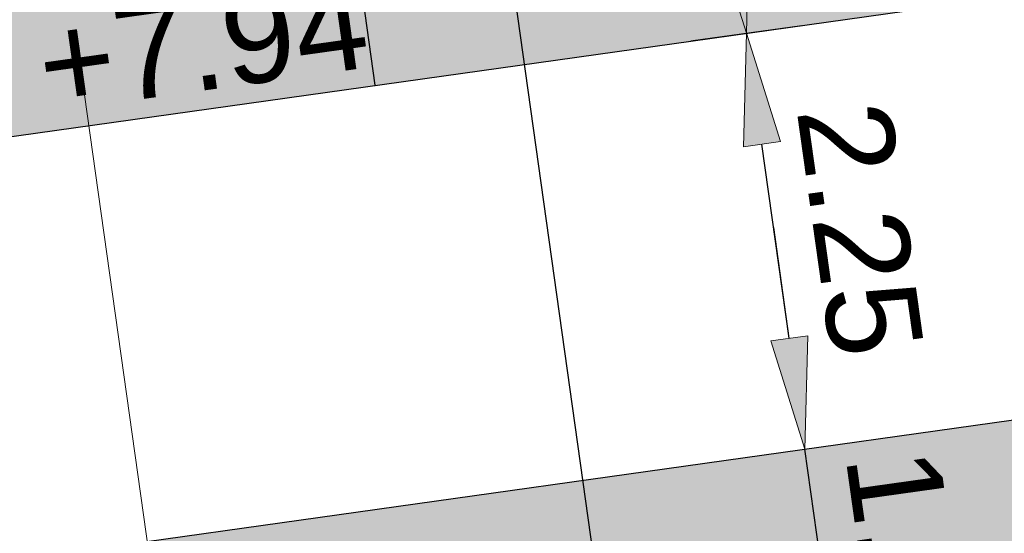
# Model space of a CAD drawing. Extents: x 98477 to 100410, y 398052 to 398969.
# Tile 156 of 256: x 98574.47 to 98579.73, y 398411.39 to 398414.14. Entities that reach past the tile are written whole.
import ezdxf
from ezdxf.enums import TextEntityAlignment as Align

# ---------------------------------------------------------------- set-up
doc = ezdxf.new("R2010")
doc.units = 0
doc.linetypes.add('AL-NUTSTRACE', pattern=[17, 5, -3.5, 0, -3.5, 5])
doc.linetypes.add('RI-DWA', pattern=[9.75, 4.5, -0.75, 0.75, -0.75, 0.75, -0.75, 0.75, -0.75])
for name, color, linetype, lineweight in [('N-KO-kantbegrenzing grondwerk', 70, 'Continuous', 25), ('N-KO-kantverharding', 2, 'Continuous', 25), ('N-RI-DWA huisaansluitleiding', 24, 'RI-DWA', 18), ("N-VH-arcering 'MAT' grijs 251", 251, 'Continuous', 18), ('N-VH-arcering printbeton', 8, 'Continuous', 9), ('X-AL-hoogtelijn - Niv 1', 1, 'AL-HOOGTELIJN', 18), ('X-AL-maatvoering VERWERKT', 180, 'Continuous', 18), ('X-AL-nutstrace VERWERKT', 252, 'AL-NUTSTRACE', 18), ('X-AL-planthoogte VERWERKT', 180, 'Continuous', 25)]:
    doc.layers.add(name, color=color, linetype=linetype, lineweight=lineweight)
doc.layers.add('X-AL-contourlijnen', color=30, linetype='Continuous', plot=False)
doc.layers.add('X-AL-hulplijn', color=30, linetype='Continuous', plot=False)
doc.styles.add('CS Annotative', font='arial.ttf')
doc.styles.get("Standard").update_dxf_attribs({"font": 'txt.shx'})
doc.linetypes.add('AL-HOOGTELIJN', pattern='A,10,-1.5,["H",Standard,S=0.9,R=0,X=-0.3,Y=-0.45],-1.5,30', length=43)
doc.dimstyles.new('CS Annotative', dxfattribs={"dimtxt": 2.5, "dimasz": 3, "dimexe": 0.18, "dimexo": 0.0625, "dimgap": 1, "dimtad": 1, "dimzin": 3, "dimdsep": 46, "dimtxsty": 'CS Annotative', "dimblk": 'CS Dimensionpijl', "dimcen": 0, "dimse1": 1, "dimse2": 1, "dimclrd": 256, "dimclre": 256, "dimadec": 0, "dimazin": 0, "dimtm": 1e-09, "dimtfac": 1, "dimtdec": 0, "dimtofl": 0, "dimtmove": 1, "dimatfit": 1, "dimfxl": 1, "dimtfillclr": 256, "dimtolj": 1, "dimtzin": 3, "dimarcsym": 0})
pattern_1 = [(45, (0, 0), (-0.3535533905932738, 0.3535533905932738), []), (45, (0.35, 0), (-0.3535533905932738, 0.3535533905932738), [0.5000000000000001, -0.2])]

# ---------------------------------------------------------------- blocks, each defined once
blk = doc.blocks.new('*U95')
at = {"layer": 'X-AL-hulplijn', "flags": 128}
blk.add_lwpolyline([(0.04871058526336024, -0.3465938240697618), (-0.04871058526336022, 0.3465938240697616)], dxfattribs=at)
at = {"layer": 'X-AL-planthoogte VERWERKT', "linetype": 'Continuous', "style": 'CS Annotative'}
blk.add_attdef('HOOGTE-LINKS', text='', height=0.5, rotation=172.0000000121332, dxfattribs=at).set_placement((-3.208841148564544e-11, 1.119055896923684e-10), align=Align.MIDDLE_RIGHT)
blk = doc.blocks.new('CS Dimensionpijl')
h = blk.add_hatch(color=256)
h.dxf.hatch_style = 1
h.paths.add_polyline_path([(-1, -0.1666666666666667), (0, 0), (-1, 0.1666666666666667)])
at = {"flags": 128}
blk.add_lwpolyline([(0, 0.5), (0, -0.5)], dxfattribs=at)
blk.add_lwpolyline([(-1, -0.1666666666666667), (0, 0), (-1, 0.1666666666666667)], close=True, dxfattribs=at)
blk = doc.blocks.new('*D1173')
at = {"layer": 'X-AL-maatvoering VERWERKT', "linetype": 'Continuous', "lineweight": -2, "transparency": 16777216}
for p, q in [((98578.5837170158, 398412.4320072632), (98578.50021315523, 398413.0261681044)), ((98578.87598052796, 398410.3524443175), (98578.66722087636, 398411.8378464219)), ((98578.95948438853, 398409.7582834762), (98579.04298824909, 398409.164122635))]:
    blk.add_line(p, q, dxfattribs=at)
at = {"layer": 'X-AL-maatvoering VERWERKT', "lineweight": -2, "transparency": 16777216, "xscale": 0.6000000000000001, "yscale": 0.6000000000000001, "zscale": 0.6000000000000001}
for p, rotation in [((98578.66722087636, 398411.8378464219), 277.9999999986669), ((98578.87598052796, 398410.3524443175), 97.99999999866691)]:
    blk.add_blockref('CS Dimensionpijl', p, dxfattribs=dict(at, rotation=rotation))
at = {"layer": 'X-AL-maatvoering VERWERKT', "color": 0, "transparency": 16777216, "insert": (98579.22245638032, 398411.158509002), "char_height": 0.5, "attachment_point": 5, "rotation": 277.9999999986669, "style": 'CS Annotative'}
blk.add_mtext('\\A1;1.50', dxfattribs=at)
blk = doc.blocks.new('*D1174')
at = {"layer": 'X-AL-maatvoering VERWERKT', "linetype": 'Continuous', "lineweight": -2, "transparency": 16777216}
blk.add_line((98578.58371701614, 398412.4320072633), (98578.4375852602, 398413.4717887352), dxfattribs=at)
at = {"layer": 'X-AL-maatvoering VERWERKT', "lineweight": -2, "transparency": 16777216, "xscale": 0.6000000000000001, "yscale": 0.6000000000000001, "zscale": 0.6000000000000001}
for p, rotation in [((98578.35408139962, 398414.0659495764), 97.99999999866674), ((98578.6672208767, 398411.837846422), 277.9999999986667)]:
    blk.add_blockref('CS Dimensionpijl', p, dxfattribs=dict(at, rotation=rotation))
at = {"layer": 'X-AL-maatvoering VERWERKT', "color": 0, "transparency": 16777216, "insert": (98578.96150681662, 398413.0152616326), "char_height": 0.5, "attachment_point": 5, "rotation": 277.99999999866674, "style": 'CS Annotative'}
blk.add_mtext('\\A1;2.25', dxfattribs=at)
blk = doc.blocks.new('*D1175')
at = {"layer": 'X-AL-maatvoering VERWERKT', "linetype": 'Continuous', "lineweight": -2, "transparency": 16777216}
blk.add_line((98578.27057753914, 398414.6601104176), (98577.67213320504, 398418.9182631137), dxfattribs=at)
at = {"layer": 'X-AL-maatvoering VERWERKT', "lineweight": -2, "transparency": 16777216, "xscale": 0.6000000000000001, "yscale": 0.6000000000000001, "zscale": 0.6000000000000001}
for p, rotation in [((98577.58862934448, 398419.5124239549), 97.99999999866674), ((98578.35408139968, 398414.0659495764), 277.9999999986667)]:
    blk.add_blockref('CS Dimensionpijl', p, dxfattribs=dict(at, rotation=rotation))
at = {"layer": 'X-AL-maatvoering VERWERKT', "color": 0, "transparency": 16777216, "insert": (98578.42221105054, 398416.852550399), "char_height": 0.5, "attachment_point": 5, "rotation": 277.99999999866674, "style": 'CS Annotative'}
blk.add_mtext('\\A1;5.50', dxfattribs=at)
blk = doc.blocks.new('*D1177')
at = {"layer": 'X-AL-maatvoering VERWERKT', "linetype": 'Continuous', "lineweight": -2, "transparency": 16777216}
blk.add_line((98576.24025859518, 398420.4842245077), (98577.60415498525, 398410.7795974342), dxfattribs=at)
at = {"layer": 'X-AL-maatvoering VERWERKT', "lineweight": -2, "transparency": 16777216, "xscale": 0.6000000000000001, "yscale": 0.6000000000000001, "zscale": 0.6000000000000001}
for p, rotation in [((98576.15675473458, 398421.0783853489), 98.00000000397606), ((98577.68765884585, 398410.185436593), 278.0000000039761)]:
    blk.add_blockref('CS Dimensionpijl', p, dxfattribs=dict(at, rotation=rotation))
at = {"layer": 'X-AL-maatvoering VERWERKT', "color": 0, "transparency": 16777216, "insert": (98577.23388936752, 398416.6855426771), "char_height": 0.5, "attachment_point": 5, "rotation": 278.0000000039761, "style": 'CS Annotative'}
blk.add_mtext('\\A1;11.00', dxfattribs=at)

msp = doc.modelspace()

# ---------------------------------------------------------------- hatches: boundary and pattern name
at = {"layer": "N-VH-arcering 'MAT' grijs 251"}
h = msp.add_hatch(color=256, dxfattribs=at)
h.dxf.hatch_style = 1
edge = h.paths.add_edge_path()
edge.add_line((98801.70985258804, 398275.5025756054), (98759.07881222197, 398269.5111736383))
edge.add_arc((98758.55691309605, 398273.2246788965), 3.749999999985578, 188.0000000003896, 277.9999999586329, ccw=False)
edge.add_line((98754.84340783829, 398272.7027797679), (98754.7320693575, 398273.4949942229))
edge.add_arc((98759.43584268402, 398274.1560664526), 4.75000000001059, 98.00000000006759, 188.0000000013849, ccw=False)
edge.add_line((98758.77477045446, 398278.859839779), (98802.64364589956, 398285.0252081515))
edge.add_arc((98800.79960231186, 398298.1462600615), 13.24999999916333, 278.0000000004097, 315.3695932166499)
edge.add_arc((98814.32101528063, 398284.7981743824), 5.750000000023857, 97.99999999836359, 135.3695932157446, ccw=False)
edge.add_line((98813.52076995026, 398290.4922157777), (98817.94515990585, 398291.114023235))
edge.add_arc((98818.74540523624, 398285.4199818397), 5.750000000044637, 8.00000000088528, 97.99999999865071, ccw=False)
edge.add_line((98824.43944663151, 398286.2202271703), (98832.12180180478, 398231.5574297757))
edge.add_arc((98824.4472242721, 398230.4788382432), 7.74999999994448, -36.90337989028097, 8.000000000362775, ccw=False)
edge.add_line((98830.64450586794, 398225.8252159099), (98822.02531955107, 398214.3469478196))
edge.add_arc((98828.62242576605, 398209.3930917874), 8.249999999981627, 143.0966201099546, 188.000000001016)
edge.add_line((98820.45271419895, 398208.2449137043), (98820.95212056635, 398204.6914527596))
edge.add_line((98820.95212056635, 398204.6914527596), (98824.98814049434, 398175.9736787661))
edge.add_line((98824.98814049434, 398175.9736787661), (98826.34507822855, 398166.3185650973))
edge.add_arc((98829.56344945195, 398166.7708776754), 3.249999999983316, 187.9999999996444, 277.9999999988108)
edge.add_line((98830.01576203, 398163.552506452), (98845.49611657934, 398165.7281284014))
edge.add_line((98845.49611657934, 398165.7281284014), (98850.05134969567, 398166.3683246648))
edge.add_line((98850.05134969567, 398166.3683246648), (98871.26042709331, 398169.349066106))
edge.add_line((98871.26042709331, 398169.349066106), (98879.77673248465, 398170.5459547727))
edge.add_line((98879.77673248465, 398170.5459547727), (98895.91810200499, 398172.8144763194))
edge.add_line((98895.91810200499, 398172.8144763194), (98895.01347684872, 398179.2512187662))
edge.add_line((98895.01347684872, 398179.2512187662), (98835.84495974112, 398170.9356259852))
edge.add_arc((98835.18388751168, 398175.6393993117), 4.749999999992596, 188.0000000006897, 277.9999999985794, ccw=False)
edge.add_line((98830.48011418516, 398174.9783270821), (98825.97718274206, 398207.0183491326))
edge.add_arc((98833.65176027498, 398208.096940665), 7.750000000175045, 143.0966201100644, 188.0000000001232, ccw=False)
edge.add_line((98827.4544786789, 398212.7505629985), (98836.07366499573, 398224.2288310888))
edge.add_arc((98829.47655878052, 398229.1826871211), 8.250000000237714, 323.096620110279, 367.9999999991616)
edge.add_line((98837.64627034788, 398230.3308652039), (98837.34238794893, 398232.4931008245))
edge.add_line((98837.34238794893, 398232.4931008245), (98837.34238780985, 398232.493100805))
edge.add_line((98837.34238780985, 398232.493100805), (98829.68786739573, 398286.9578446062))
edge.add_arc((98835.38190879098, 398287.7580899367), 5.749999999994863, 97.99999999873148, 188.0000000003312, ccw=False)
edge.add_line((98834.58166346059, 398293.452131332), (98882.50500414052, 398300.1873176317))
edge.add_arc((98883.61838894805, 398292.2651730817), 8.000000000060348, 11.632034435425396, 97.9999999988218, ccw=False)
edge.add_line((98891.45409032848, 398293.8781776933), (98890.9995, 398296.0865))
edge.add_line((98890.9995, 398296.0865), (98889.023, 398305.688))
edge.add_line((98889.023, 398305.688), (98888.557, 398307.974))
edge.add_line((98888.557, 398307.974), (98887.38477368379, 398314.7597044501))
edge.add_arc((98879.50153614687, 398313.3978799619), 8.00000000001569, -82.00000000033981, 9.801079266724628, ccw=False)
edge.add_line((98880.6149209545, 398305.475735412), (98872.94460748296, 398304.3977431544))
edge.add_arc((98872.42270835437, 398308.1112484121), 3.749999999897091, 189.4265010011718, 278.00000000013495, ccw=False)
edge.add_arc((92946.7354543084, 397324.3039467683), 6003.049999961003, 9.42650100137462, 10.61166010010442)
edge.add_line((98847.1206531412, 398429.7738954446), (98842.31285519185, 398429.0982035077))
edge.add_arc((92946.7354539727, 397324.3039467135), 5998.200000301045, 9.428546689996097, 10.613773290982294, ccw=False)
edge.add_arc((98860.08948650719, 398306.4687901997), 3.840166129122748, -81.43407539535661, 6.657381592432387, ccw=False)
edge.add_line((98860.66146879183, 398302.6714605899), (98847.18483033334, 398300.7774425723))
edge.add_line((98847.18483033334, 398300.7774425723), (98842.62959721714, 398300.1372463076))
edge.add_line((98842.62959721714, 398300.1372463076), (98820.15051205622, 398296.9780169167))
edge.add_arc((98819.35026672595, 398302.672058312), 5.749999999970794, 187.9999999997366, 277.99999999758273, ccw=False)
edge.add_line((98813.65622533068, 398301.8718129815), (98812.30624625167, 398311.4774132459))
edge.add_line((98812.30624625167, 398311.4774132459), (98811.1093575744, 398319.9937186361))
edge.add_line((98811.1093575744, 398319.9937186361), (98809.24443803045, 398333.2633107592))
edge.add_line((98809.24443803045, 398333.2633107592), (98808.67382831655, 398337.3234098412))
edge.add_line((98808.67382831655, 398337.3234098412), (98807.71353391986, 398344.1562595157))
edge.add_line((98807.71353391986, 398344.1562595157), (98807.70657526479, 398344.2057729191))
edge.add_line((98807.70657526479, 398344.2057729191), (98811.66764753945, 398344.7624653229))
edge.add_line((98811.66764753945, 398344.7624653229), (98829.49247277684, 398347.2675811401))
edge.add_line((98829.49247277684, 398347.2675811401), (98831.96814294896, 398347.6155138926))
edge.add_line((98831.96814294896, 398347.6155138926), (98831.06351779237, 398354.0522563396))
edge.add_line((98831.06351779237, 398354.0522563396), (98828.58784762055, 398353.704323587))
edge.add_line((98828.58784762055, 398353.704323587), (98810.76302238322, 398351.1992077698))
edge.add_line((98810.76302238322, 398351.1992077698), (98806.80195010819, 398350.6425153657))
edge.add_line((98806.80195010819, 398350.6425153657), (98806.79499145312, 398350.6920287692))
edge.add_line((98806.79499145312, 398350.6920287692), (98805.14616655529, 398362.4240275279))
edge.add_line((98805.14616655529, 398362.4240275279), (98805.04836903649, 398363.119893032))
edge.add_line((98805.04836903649, 398363.119893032), (98803.99065346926, 398370.6459303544))
edge.add_line((98803.99065346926, 398370.6459303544), (98802.48758397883, 398381.3408254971))
edge.add_line((98802.48758397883, 398381.3408254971), (98801.4298684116, 398388.8668628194))
edge.add_line((98801.4298684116, 398388.8668628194), (98799.92679892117, 398399.561757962))
edge.add_line((98799.92679892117, 398399.561757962), (98798.86908335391, 398407.0877952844))
edge.add_line((98798.86908335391, 398407.0877952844), (98797.36601386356, 398417.7826904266))
edge.add_line((98797.36601386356, 398417.7826904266), (98796.79540414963, 398421.8427895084))
edge.add_line((98796.79540414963, 398421.8427895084), (98795.88382033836, 398428.3290453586))
edge.add_line((98795.88382033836, 398428.3290453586), (98795.87686168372, 398428.3785587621))
edge.add_line((98795.87686168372, 398428.3785587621), (98799.83793395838, 398428.9352511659))
edge.add_line((98799.83793395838, 398428.9352511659), (98817.66275919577, 398431.4403669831))
edge.add_line((98817.66275919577, 398431.4403669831), (98820.13842936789, 398431.7882997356))
edge.add_line((98820.13842936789, 398431.7882997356), (98819.2338042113, 398438.2250421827))
edge.add_line((98819.2338042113, 398438.2250421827), (98816.75813403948, 398437.87710943))
edge.add_line((98816.75813403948, 398437.87710943), (98798.93330880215, 398435.3719936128))
edge.add_line((98798.93330880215, 398435.3719936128), (98794.9722365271, 398434.8153012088))
edge.add_line((98794.9722365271, 398434.8153012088), (98794.96527787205, 398434.8648146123))
edge.add_line((98794.96527787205, 398434.8648146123), (98793.37870452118, 398446.1538705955))
edge.add_line((98793.37870452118, 398446.1538705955), (98792.73850825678, 398450.7091037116))
edge.add_line((98792.73850825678, 398450.7091037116), (98789.33816684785, 398474.9037900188))
edge.add_line((98789.33816684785, 398474.9037900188), (98783.89169246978, 398474.1383379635))
edge.add_line((98783.89169246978, 398474.1383379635), (98786.76317609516, 398453.7066703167))
edge.add_arc((98782.05940276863, 398453.0455980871), 4.750000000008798, -82.0000000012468, 7.999999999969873, ccw=False)
edge.add_line((98782.72047499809, 398448.3418247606), (98773.11487473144, 398446.9918456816))
edge.add_line((98773.11487473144, 398446.9918456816), (98764.5985693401, 398445.7949570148))
edge.add_line((98764.5985693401, 398445.7949570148), (98743.40683266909, 398442.8166526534))
edge.add_line((98743.40683266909, 398442.8166526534), (98734.89052727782, 398441.6197639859))
edge.add_line((98734.89052727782, 398441.6197639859), (98611.80020633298, 398424.3205475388))
edge.add_line((98611.80020633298, 398424.3205475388), (98607.65702311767, 398453.8008279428))
edge.add_arc((98611.6373665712, 398454.1216500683), 3.993251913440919, 101.39182936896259, 184.6081706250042, ccw=False)
edge.add_line((98610.84862924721, 398458.0362323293), (98611.83889731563, 398458.1754054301))
edge.add_line((98611.83889731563, 398458.1754054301), (98639.5664032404, 398462.0722522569))
edge.add_line((98639.5664032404, 398462.0722522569), (98641.54693937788, 398462.3505984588))
edge.add_line((98641.54693937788, 398462.3505984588), (98659.37176461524, 398464.8557142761))
edge.add_line((98659.37176461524, 398464.8557142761), (98661.84743478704, 398465.2036470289))
edge.add_line((98661.84743478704, 398465.2036470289), (98660.94280963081, 398471.6403894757))
edge.add_line((98660.94280963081, 398471.6403894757), (98649.90132066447, 398470.0886093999))
edge.add_line((98649.90132066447, 398470.0886093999), (98624.64948491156, 398466.5396953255))
edge.add_line((98624.64948491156, 398466.5396953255), (98622.66894877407, 398466.2613491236))
edge.add_line((98622.66894877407, 398466.2613491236), (98604.84412353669, 398463.7562333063))
edge.add_line((98604.84412353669, 398463.7562333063), (98602.86358739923, 398463.4778871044))
edge.add_line((98602.86358739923, 398463.4778871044), (98594.9414428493, 398462.3645022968))
edge.add_line((98594.9414428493, 398462.3645022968), (98576.27488975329, 398459.7410893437))
edge.add_line((98576.27488975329, 398459.7410893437), (98577.17951490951, 398453.3043468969))
edge.add_line((98577.17951490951, 398453.3043468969), (98578.1697829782, 398453.4435199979))
edge.add_line((98578.1697829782, 398453.4435199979), (98598.47059208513, 398456.2943364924))
edge.add_arc((98598.79151287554, 398452.3139562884), 3.993296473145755, 11.424909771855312, 94.60953932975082, ccw=False)
edge.add_line((98602.70568277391, 398453.1049624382), (98606.84886598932, 398423.6246820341))
edge.add_line((98606.84886598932, 398423.6246820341), (98548.81915716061, 398415.4691383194))
edge.add_arc((98548.15808493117, 398420.172911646), 4.750000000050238, 188.0000000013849, 277.99999999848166, ccw=False)
edge.add_line((98543.45431160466, 398419.5118394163), (98539.76818545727, 398445.7399897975))
edge.add_line((98539.76818545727, 398445.7399897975), (98538.97597100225, 398445.6286513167))
edge.add_line((98538.97597100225, 398445.6286513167), (98538.73241807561, 398447.361620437))
edge.add_line((98538.73241807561, 398447.361620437), (98534.77134580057, 398446.8049280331))
edge.add_line((98534.77134580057, 398446.8049280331), (98536.52992450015, 398434.2919904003))
edge.add_line((98536.52992450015, 398434.2919904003), (98537.17012076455, 398429.7367572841))
edge.add_line((98537.17012076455, 398429.7367572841), (98538.39484405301, 398421.0223982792))
edge.add_line((98538.39484405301, 398421.0223982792), (98539.03504031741, 398416.467165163))
edge.add_line((98539.03504031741, 398416.467165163), (98541.02521566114, 398402.30633178))
edge.add_line((98541.02521566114, 398402.30633178), (98541.66541192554, 398397.7510986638))
edge.add_line((98541.66541192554, 398397.7510986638), (98543.65558726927, 398383.5902652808))
edge.add_line((98543.65558726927, 398383.5902652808), (98544.29578353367, 398379.0350321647))
edge.add_line((98544.29578353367, 398379.0350321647), (98545.60401068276, 398369.7265123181))
edge.add_arc((98543.87104156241, 398369.4829593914), 1.750000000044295, -82.00000000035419, 7.99999999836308, ccw=False)
edge.add_line((98544.11459448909, 398367.7499902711), (98522.47723718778, 398364.7090580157))
edge.add_line((98522.47723718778, 398364.7090580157), (98523.21485462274, 398359.4606372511))
edge.add_line((98523.21485462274, 398359.4606372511), (98545.05026553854, 398362.5294041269))
edge.add_line((98545.05026553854, 398362.5294041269), (98549.60549865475, 398363.1696003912))
edge.add_line((98549.60549865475, 398363.1696003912), (98564.16243926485, 398365.2154449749))
edge.add_arc((98564.82351149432, 398360.5116716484), 4.749999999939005, 8.000000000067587, 97.99999999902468, ccw=False)
edge.add_line((98569.5272848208, 398361.172743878), (98576.49985717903, 398311.5603136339))
edge.add_arc((98571.7960838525, 398310.8992414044), 4.749999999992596, -82.0000000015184, 7.999999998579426, ccw=False)
edge.add_line((98572.45715608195, 398306.1954680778), (98563.84182388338, 398304.9846620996))
edge.add_line((98563.84182388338, 398304.9846620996), (98559.28659076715, 398304.3444658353))
edge.add_line((98559.28659076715, 398304.3444658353), (98541.0161448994, 398301.7767221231))
edge.add_line((98541.0161448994, 398301.7767221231), (98541.7537623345, 398296.5283013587))
edge.add_line((98541.7537623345, 398296.5283013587), (98553.88454617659, 398298.2331718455))
edge.add_arc((98554.12809910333, 398296.5002027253), 1.749999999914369, 7.999999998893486, 98.0000000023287, ccw=False)
edge.add_line((98555.86106822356, 398296.7437556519), (98557.35022040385, 398286.1478873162))
edge.add_line((98557.35022040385, 398286.1478873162), (98557.99041666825, 398281.5926542))
edge.add_line((98557.99041666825, 398281.5926542), (98560.13368242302, 398266.3425259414))
edge.add_line((98560.13368242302, 398266.3425259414), (98560.77387868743, 398261.7872928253))
edge.add_line((98560.77387868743, 398261.7872928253), (98562.9171444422, 398246.5371645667))
edge.add_line((98562.9171444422, 398246.5371645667), (98563.5573407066, 398241.9819314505))
edge.add_line((98563.5573407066, 398241.9819314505), (98565.70060646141, 398226.7318031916))
edge.add_line((98565.70060646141, 398226.7318031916), (98566.34080272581, 398222.1765700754))
edge.add_line((98566.34080272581, 398222.1765700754), (98567.56552601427, 398213.4622110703))
edge.add_line((98567.56552601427, 398213.4622110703), (98568.20572227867, 398208.9069779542))
edge.add_line((98568.20572227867, 398208.9069779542), (98576.53105717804, 398149.6691420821))
edge.add_line((98576.53105717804, 398149.6691420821), (98576.55610833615, 398149.4908938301))
edge.add_line((98576.55610833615, 398149.4908938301), (98535.4599834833, 398143.7152101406))
edge.add_line((98535.4599834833, 398143.7152101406), (98536.3465161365, 398137.4072025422))
edge.add_line((98536.3465161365, 398137.4072025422), (98537.33678420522, 398137.5463756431))
edge.add_line((98537.33678420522, 398137.5463756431), (98577.44264098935, 398143.1828862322))
edge.add_line((98577.44264098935, 398143.1828862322), (98578.76478544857, 398133.7753395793))
edge.add_line((98578.76478544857, 398133.7753395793), (98538.65892866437, 398128.1388289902))
edge.add_line((98538.65892866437, 398128.1388289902), (98537.66866059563, 398127.9996558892))
edge.add_line((98537.66866059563, 398127.9996558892), (98538.57328575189, 398121.5629134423))
edge.add_line((98538.57328575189, 398121.5629134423), (98579.66941060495, 398127.3385971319))
edge.add_line((98579.66941060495, 398127.3385971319), (98579.67636925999, 398127.2890837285))
edge.add_line((98579.67636925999, 398127.2890837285), (98580.7660946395, 398119.5352847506))
edge.add_line((98580.7660946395, 398119.5352847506), (98582.57534495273, 398106.6617998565))
edge.add_line((98582.57534495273, 398106.6617998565), (98583.06245080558, 398103.1958616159))
edge.add_line((98583.06245080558, 398103.1958616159), (98584.87170111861, 398090.3223767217))
edge.add_line((98584.87170111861, 398090.3223767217), (98585.35880697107, 398086.8564384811))
edge.add_line((98585.35880697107, 398086.8564384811), (98587.16805728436, 398073.9829535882))
edge.add_line((98587.16805728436, 398073.9829535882), (98588.14928671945, 398067.0011433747))
edge.add_arc((98585.92118356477, 398066.6880038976), 2.249999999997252, -71.05267843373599, 7.999999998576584, ccw=False)
edge.add_line((98586.6517556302, 398064.5599145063), (98587.08769329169, 398064.7095716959))
edge.add_line((98587.08769329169, 398064.7095716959), (98595.76511800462, 398067.6885274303))
edge.add_line((98595.76511800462, 398067.6885274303), (98596.09256923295, 398067.8009412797))
edge.add_arc((98595.36199716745, 398069.9290306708), 2.249999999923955, 187.9999999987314, 288.947321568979, ccw=False)
edge.add_line((98593.13389401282, 398069.6158911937), (98582.46560133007, 398145.5247379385))
edge.add_arc((98587.16937465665, 398146.1858101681), 4.750000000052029, 98.00000000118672, 187.9999999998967, ccw=False)
edge.add_line((98586.50830242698, 398150.8895834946), (98609.06670264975, 398154.0599598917))
edge.add_line((98609.06670264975, 398154.0599598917), (98621.30783352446, 398156.2004915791))
edge.add_line((98621.30783352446, 398156.2004915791), (98618.71337939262, 398174.6609919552))
edge.add_line((98618.71337939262, 398174.6609919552), (98600.88855415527, 398172.155876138))
edge.add_line((98600.88855415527, 398172.155876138), (98602.70587460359, 398159.2249692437))
edge.add_line((98602.70587460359, 398159.2249692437), (98585.67326382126, 398156.8311919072))
edge.add_arc((98585.08617653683, 398161.633146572), 4.837710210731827, 189.0296070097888, 276.97039299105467, ccw=False)
edge.add_line((98580.30841826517, 398160.8738930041), (98573.6350680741, 398208.3572469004))
edge.add_line((98573.6350680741, 398208.3572469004), (98572.71652560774, 398214.8930161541))
edge.add_line((98572.71652560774, 398214.8930161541), (98570.01656744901, 398234.1042166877))
edge.add_line((98570.01656744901, 398234.1042166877), (98569.09802498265, 398240.6399859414))
edge.add_line((98569.09802498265, 398240.6399859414), (98568.63179509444, 398243.9573839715))
edge.add_line((98568.63179509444, 398243.9573839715), (98568.16556520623, 398247.2747820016))
edge.add_arc((98572.86933853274, 398247.9358542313), 4.74999999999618, 98.00000000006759, 188.0000000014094, ccw=False)
edge.add_line((98572.20826630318, 398252.6396275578), (98597.85620928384, 398256.2442108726))
edge.add_line((98597.85620928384, 398256.2442108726), (98604.39197853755, 398257.1627533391))
edge.add_line((98604.39197853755, 398257.1627533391), (98619.64210679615, 398259.3060190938))
edge.add_line((98619.64210679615, 398259.3060190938), (98626.17787604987, 398260.2245615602))
edge.add_line((98626.17787604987, 398260.2245615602), (98639.44746817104, 398262.089481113))
edge.add_line((98639.44746817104, 398262.089481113), (98639.4969815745, 398262.096439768))
edge.add_line((98639.4969815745, 398262.096439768), (98640.05367397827, 398258.1353674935))
edge.add_line((98640.05367397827, 398258.1353674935), (98641.8629242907, 398245.2618825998))
edge.add_line((98641.8629242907, 398245.2618825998), (98642.14127049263, 398243.2813464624))
edge.add_line((98642.14127049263, 398243.2813464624), (98643.25465530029, 398235.3592019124))
edge.add_line((98643.25465530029, 398235.3592019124), (98644.5767997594, 398225.9516552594))
edge.add_line((98644.5767997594, 398225.9516552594), (98646.03811731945, 398215.5538405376))
edge.add_line((98646.03811731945, 398215.5538405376), (98646.38605007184, 398213.0781703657))
edge.add_line((98646.38605007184, 398213.0781703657), (98652.82279251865, 398213.9827955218))
edge.add_line((98652.82279251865, 398213.9827955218), (98652.47485976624, 398216.4584656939))
edge.add_line((98652.47485976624, 398216.4584656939), (98651.70940771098, 398221.904940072))
edge.add_line((98651.70940771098, 398221.904940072), (98651.43106150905, 398223.8854762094))
edge.add_line((98651.43106150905, 398223.8854762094), (98649.62181119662, 398236.758961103))
edge.add_line((98649.62181119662, 398236.758961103), (98649.34346499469, 398238.7394972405))
edge.add_line((98649.34346499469, 398238.7394972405), (98646.49041642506, 398259.0399926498))
edge.add_line((98646.49041642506, 398259.0399926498), (98645.93372402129, 398263.0010649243))
edge.add_line((98645.93372402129, 398263.0010649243), (98645.98323742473, 398263.0080235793))
edge.add_line((98645.98323742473, 398263.0080235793), (98654.39783815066, 398264.1906185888))
edge.add_line((98654.39783815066, 398264.1906185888), (98722.62535253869, 398273.7793704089))
edge.add_line((98722.62535253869, 398273.7793704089), (98731.14165792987, 398274.9762590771))
edge.add_line((98731.14165792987, 398274.9762590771), (98743.97026282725, 398276.7792019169))
edge.add_arc((98744.55735011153, 398271.9772472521), 4.837710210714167, 9.02960700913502, 96.9703929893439, ccw=False)
edge.add_line((98749.33510838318, 398272.73650082), (98750.7268393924, 398262.8338201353))
edge.add_line((98750.7268393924, 398262.8338201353), (98752.41029510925, 398263.0704144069))
edge.add_line((98752.41029510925, 398263.0704144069), (98756.96552822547, 398263.7106106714))
edge.add_line((98756.96552822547, 398263.7106106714), (98772.21565648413, 398265.8538764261))
edge.add_line((98772.21565648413, 398265.8538764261), (98776.77088960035, 398266.4940726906))
edge.add_line((98776.77088960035, 398266.4940726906), (98795.98209013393, 398269.1940308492))
edge.add_line((98795.98209013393, 398269.1940308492), (98800.53732325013, 398269.8342271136))
edge.add_line((98800.53732325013, 398269.8342271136), (98802.46834598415, 398270.1056146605))
edge.add_line((98802.46834598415, 398270.1056146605), (98801.70985258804, 398275.5025756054))
edge = h.paths.add_edge_path(flags=16)
edge.add_line((98744.0622075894, 398333.4636472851), (98751.98435213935, 398334.5770320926))
edge.add_line((98751.98435213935, 398334.5770320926), (98753.96600319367, 398334.8555349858))
edge.add_line((98753.96600319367, 398334.8555349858), (98764.36270300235, 398336.316695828))
edge.add_line((98764.36270300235, 398336.316695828), (98764.36270299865, 398336.3166958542))
edge.add_line((98764.36270299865, 398336.3166958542), (98766.34323913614, 398336.5950420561))
edge.add_line((98766.34323913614, 398336.5950420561), (98774.26538368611, 398337.7084268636))
edge.add_line((98774.26538368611, 398337.7084268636), (98774.24729118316, 398337.8371617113))
edge.add_line((98774.24729118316, 398337.8371617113), (98802.48973650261, 398341.8063785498))
edge.add_line((98802.48973650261, 398341.8063785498), (98803.0185942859, 398338.0433598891))
edge.add_line((98803.0185942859, 398338.0433598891), (98808.47417984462, 398299.2248515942))
edge.add_arc((98800.79960231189, 398298.1462600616), 7.750000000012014, -82.00000000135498, 8.000000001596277, ccw=False)
edge.add_line((98801.87819384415, 398290.4716825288), (98771.96746476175, 398286.2680036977))
edge.add_line((98771.96746476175, 398286.2680036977), (98767.41223164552, 398285.6278074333))
edge.add_line((98767.41223164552, 398285.6278074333), (98755.13290759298, 398283.9020609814))
edge.add_line((98755.13290759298, 398283.9020609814), (98746.61660220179, 398282.7051723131))
edge.add_line((98746.61660220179, 398282.7051723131), (98730.37620587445, 398280.4227334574))
edge.add_line((98730.37620587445, 398280.4227334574), (98721.85990048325, 398279.2258447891))
edge.add_line((98721.85990048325, 398279.2258447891), (98654.3282516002, 398269.7348904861))
edge.add_arc((98653.66717937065, 398274.4386638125), 4.749999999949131, 187.9999999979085, 277.9999999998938, ccw=False)
edge.add_line((98648.96340604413, 398273.7775915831), (98644.1340994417, 398308.1398935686))
edge.add_line((98644.1340994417, 398308.1398935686), (98642.93721077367, 398316.6561989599))
edge.add_line((98642.93721077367, 398316.6561989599), (98640.29988051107, 398335.4217788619))
edge.add_line((98640.29988051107, 398335.4217788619), (98638.12129075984, 398335.1155980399))
edge.add_line((98638.12129075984, 398335.1155980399), (98637.23004949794, 398334.990342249))
edge.add_line((98637.23004949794, 398334.990342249), (98635.05145974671, 398334.6841614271))
edge.add_line((98635.05145974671, 398334.6841614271), (98635.74036659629, 398329.7823344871))
edge.add_line((98635.74036659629, 398329.7823344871), (98636.93725526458, 398321.266029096))
edge.add_line((98636.93725526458, 398321.266029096), (98638.384655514, 398310.967241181))
edge.add_line((98638.384655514, 398310.967241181), (98639.02485177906, 398306.4120080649))
edge.add_line((98639.02485177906, 398306.4120080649), (98641.16811753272, 398291.1618798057))
edge.add_line((98641.16811753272, 398291.1618798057), (98642.36500620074, 398282.6455744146))
edge.add_line((98642.36500620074, 398282.6455744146), (98643.71498527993, 398273.0399741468))
edge.add_arc((98639.01121195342, 398272.3789019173), 4.749999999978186, -82.00000000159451, 7.999999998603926, ccw=False)
edge.add_line((98639.67228418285, 398267.6751285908), (98619.32227537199, 398264.8151213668))
edge.add_line((98619.32227537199, 398264.8151213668), (98614.27190822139, 398264.1053385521))
edge.add_line((98614.27190822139, 398264.1053385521), (98593.92189940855, 398261.2453313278))
edge.add_arc((98593.26082717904, 398265.9491046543), 4.750000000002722, 188.0000000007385, 277.9999999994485, ccw=False)
edge.add_line((98588.55705385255, 398265.2880324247), (98581.77932383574, 398313.5140873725))
edge.add_line((98581.77932383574, 398313.5140873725), (98580.58243516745, 398322.0303927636))
edge.add_line((98580.58243516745, 398322.0303927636), (98575.23122943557, 398360.1062000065))
edge.add_line((98575.23122943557, 398360.1062000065), (98574.59103317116, 398364.6614331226))
edge.add_line((98574.59103317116, 398364.6614331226), (98572.66348572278, 398378.3766458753))
edge.add_line((98572.66348572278, 398378.3766458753), (98571.18825085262, 398388.8734874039))
edge.add_line((98571.18825085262, 398388.8734874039), (98568.51612731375, 398407.8866343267))
edge.add_arc((98573.21990064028, 398408.5477065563), 4.750000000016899, 97.9999999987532, 188.0000000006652, ccw=False)
edge.add_line((98572.55882841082, 398413.2514798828), (98607.11918401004, 398418.1086211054))
edge.add_line((98607.11918401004, 398418.1086211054), (98607.61431804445, 398418.1782076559))
edge.add_line((98607.61431804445, 398418.1782076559), (98611.58353488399, 398389.9357623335))
edge.add_line((98611.58353488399, 398389.9357623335), (98611.454800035, 398389.9176698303))
edge.add_line((98611.454800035, 398389.9176698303), (98613.2640503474, 398377.0441849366))
edge.add_line((98613.2640503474, 398377.0441849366), (98613.33363689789, 398376.5490509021))
edge.add_line((98613.33363689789, 398376.5490509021), (98626.20712179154, 398378.3583012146))
edge.add_line((98626.20712179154, 398378.3583012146), (98628.18765792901, 398378.6366474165))
edge.add_line((98628.18765792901, 398378.6366474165), (98636.10980247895, 398379.7500322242))
edge.add_line((98636.10980247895, 398379.7500322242), (98648.36932117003, 398381.4729952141))
edge.add_line((98648.36932117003, 398381.4729952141), (98647.4646960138, 398387.9097376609))
edge.add_line((98647.4646960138, 398387.9097376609), (98634.59121112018, 398386.1004873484))
edge.add_line((98634.59121112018, 398386.1004873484), (98632.49184281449, 398385.8054403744))
edge.add_line((98632.49184281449, 398385.8054403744), (98619.73719008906, 398384.0128908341))
edge.add_line((98619.73719008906, 398384.0128908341), (98617.50908693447, 398383.6997513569))
edge.add_line((98617.50908693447, 398383.6997513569), (98612.56565838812, 398418.8740731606))
edge.add_line((98612.56565838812, 398418.8740731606), (98613.06079242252, 398418.943659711))
edge.add_line((98613.06079242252, 398418.943659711), (98667.57504960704, 398426.6051389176))
edge.add_line((98667.57504960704, 398426.6051389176), (98722.08930679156, 398434.2666181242))
edge.add_line((98722.08930679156, 398434.2666181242), (98726.14940587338, 398434.8372278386))
edge.add_line((98726.14940587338, 398434.8372278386), (98759.42241298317, 398439.51344403))
edge.add_line((98759.42241298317, 398439.51344403), (98763.48251206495, 398440.084053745))
edge.add_line((98763.48251206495, 398440.084053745), (98783.48592705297, 398442.8953503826))
edge.add_arc((98784.14699928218, 398438.191577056), 4.750000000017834, 8.000000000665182, 97.99999999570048, ccw=False)
edge.add_line((98788.85077260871, 398438.8526492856), (98795.6145853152, 398390.7256211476))
edge.add_arc((98790.91081198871, 398390.064548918), 4.749999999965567, -82.00000000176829, 8.000000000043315, ccw=False)
edge.add_line((98791.57188421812, 398385.3607755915), (98787.36324492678, 398384.7692899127))
edge.add_line((98787.36324492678, 398384.7692899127), (98774.48976003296, 398382.9600396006))
edge.add_line((98774.48976003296, 398382.9600396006), (98766.12199485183, 398381.7840268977))
edge.add_line((98766.12199485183, 398381.7840268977), (98766.07248144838, 398381.7770682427))
edge.add_line((98766.07248144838, 398381.7770682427), (98764.94517930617, 398389.7982395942))
edge.add_line((98764.94517930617, 398389.7982395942), (98762.09213076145, 398410.0987350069))
edge.add_line((98762.09213076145, 398410.0987350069), (98761.95295766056, 398411.0890030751))
edge.add_line((98761.95295766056, 398411.0890030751), (98755.5162152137, 398410.1843779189))
edge.add_line((98755.5162152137, 398410.1843779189), (98755.65538831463, 398409.1941098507))
edge.add_line((98755.65538831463, 398409.1941098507), (98758.50843688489, 398388.893614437))
edge.add_line((98758.50843688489, 398388.893614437), (98759.63573900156, 398380.8724430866))
edge.add_line((98759.63573900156, 398380.8724430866), (98759.5862255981, 398380.8654844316))
edge.add_line((98759.5862255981, 398380.8654844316), (98748.79230364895, 398379.3484976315))
edge.add_line((98748.79230364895, 398379.3484976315), (98744.23707053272, 398378.7083013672))
edge.add_line((98744.23707053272, 398378.7083013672), (98741.31577972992, 398378.2977407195))
edge.add_line((98741.31577972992, 398378.2977407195), (98735.86930535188, 398377.532288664))
edge.add_line((98735.86930535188, 398377.532288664), (98732.94801454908, 398377.1217280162))
edge.add_line((98732.94801454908, 398377.1217280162), (98728.39278143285, 398376.4815317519))
edge.add_line((98728.39278143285, 398376.4815317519), (98718.31915239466, 398375.0657755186))
edge.add_arc((98720.44154218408, 398359.9641874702), 15.25000000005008, 97.9999999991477, 128.0000000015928)
edge.add_line((98711.052704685, 398371.9813514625), (98707.24934533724, 398369.0098414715))
edge.add_line((98707.24934533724, 398369.0098414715), (98710.51235115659, 398364.8333844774))
edge.add_line((98710.51235115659, 398364.8333844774), (98713.62044188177, 398367.261691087))
edge.add_arc((98721.25410813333, 398357.3241039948), 12.53110121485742, 99.37790491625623, 127.53006232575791, ccw=False)
edge.add_line((98719.21222162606, 398369.6877279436), (98728.55711414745, 398371.001066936))
edge.add_line((98728.55711414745, 398371.001066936), (98733.11234726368, 398371.6412632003))
edge.add_line((98733.11234726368, 398371.6412632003), (98743.90626921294, 398373.1582500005))
edge.add_line((98743.90626921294, 398373.1582500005), (98752.42257460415, 398374.3551386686))
edge.add_line((98752.42257460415, 398374.3551386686), (98763.21649655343, 398375.8721254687))
edge.add_line((98763.21649655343, 398375.8721254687), (98767.77172966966, 398376.512321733))
edge.add_line((98767.77172966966, 398376.512321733), (98793.32064568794, 398380.102987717))
edge.add_arc((98793.7681908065, 398376.2908113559), 3.838357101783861, 9.304190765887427, 96.69580920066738, ccw=False)
edge.add_line((98797.55605007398, 398376.9113815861), (98799.60189465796, 398362.3544409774))
edge.add_line((98799.60189465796, 398362.3544409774), (98801.64078058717, 398347.8470137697))
edge.add_line((98801.64078058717, 398347.8470137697), (98801.71036713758, 398347.3518797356))
edge.add_line((98801.71036713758, 398347.3518797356), (98773.46792181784, 398343.3826628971))
edge.add_line((98773.46792181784, 398343.3826628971), (98773.36075853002, 398344.1451693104))
edge.add_line((98773.36075853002, 398344.1451693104), (98770.8850883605, 398343.7972365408))
edge.add_line((98770.8850883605, 398343.7972365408), (98758.01160346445, 398341.9879862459))
edge.add_line((98758.01160346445, 398341.9879862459), (98756.03106732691, 398341.7096400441))
edge.add_line((98756.03106732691, 398341.7096400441), (98743.15758242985, 398339.900389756))
edge.add_line((98743.15758242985, 398339.900389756), (98743.15758243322, 398339.9003897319))
edge.add_line((98743.15758243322, 398339.9003897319), (98742.16731436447, 398339.761216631))
edge.add_line((98742.16731436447, 398339.761216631), (98743.07193952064, 398333.3244741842))
edge.add_line((98743.07193952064, 398333.3244741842), (98744.0622075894, 398333.4636472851))
edge = h.paths.add_edge_path(flags=16)
edge.add_line((98545.99047331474, 398402.9031704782), (98545.73996173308, 398404.6856530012))
edge.add_arc((98550.44373505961, 398405.3467252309), 4.750000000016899, 98.00000000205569, 188.0000000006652, ccw=False)
edge.add_line((98549.78266282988, 398410.0504985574), (98557.70480737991, 398411.1638833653))
edge.add_arc((98558.36587960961, 398406.4601100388), 4.750000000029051, 8.000000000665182, 98.00000000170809, ccw=False)
edge.add_line((98563.06965293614, 398407.1211822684), (98563.35495779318, 398405.0911327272))
edge.add_line((98563.35495779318, 398405.0911327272), (98565.09462155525, 398392.7127818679))
edge.add_line((98565.09462155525, 398392.7127818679), (98565.44255430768, 398390.237111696))
edge.add_line((98565.44255430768, 398390.237111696), (98567.18221806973, 398377.8587608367))
edge.add_line((98567.18221806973, 398377.8587608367), (98567.46752292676, 398375.8287112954))
edge.add_arc((98562.76374960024, 398375.1676390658), 4.749999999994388, -82.00000000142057, 7.9999999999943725, ccw=False)
edge.add_line((98563.42482182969, 398370.4638657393), (98555.50267727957, 398369.3504809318))
edge.add_arc((98554.84160505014, 398374.0542542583), 4.749999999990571, 187.9999999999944, 277.99999999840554, ccw=False)
edge.add_line((98550.13783172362, 398373.3931820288), (98549.88732014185, 398375.1756645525))
edge.add_line((98549.88732014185, 398375.1756645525), (98548.07806982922, 398388.0491494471))
edge.add_line((98548.07806982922, 398388.0491494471), (98547.79972362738, 398390.0296855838))
edge.add_line((98547.79972362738, 398390.0296855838), (98545.99047331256, 398402.9031704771))
edge = h.paths.add_edge_path(flags=16)
edge.add_line((98580.97427237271, 398279.7231952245), (98580.69592617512, 398281.7037313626))
edge.add_line((98580.69592617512, 398281.7037313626), (98579.23460861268, 398292.1015460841))
edge.add_line((98579.23460861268, 398292.1015460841), (98578.55961907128, 398296.9043462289))
edge.add_arc((98573.85584574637, 398296.2432739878), 4.750000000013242, 8.000000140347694, 98.00000000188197)
edge.add_line((98573.19477351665, 398300.9470473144), (98565.5697093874, 398299.8754144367))
edge.add_arc((98566.23078161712, 398295.1716411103), 4.749999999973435, 98.00000000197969, 186.1903587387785)
edge.add_line((98561.5084782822, 398294.6594387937), (98561.50613232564, 398294.659109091))
edge.add_line((98561.50613232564, 398294.659109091), (98563.66331539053, 398279.3099540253))
edge.add_line((98563.66331539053, 398279.3099540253), (98563.94166159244, 398277.329417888))
edge.add_line((98563.94166159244, 398277.329417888), (98566.09884465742, 398261.9802628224))
edge.add_line((98566.09884465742, 398261.9802628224), (98566.10119061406, 398261.980592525))
edge.add_arc((98570.78174201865, 398262.7898752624), 4.749999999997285, 189.8096412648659, 277.9999999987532)
edge.add_line((98571.4428142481, 398258.0861019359), (98579.06787837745, 398259.1577348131))
edge.add_arc((98578.406806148, 398263.8615081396), 4.749999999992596, 277.9999999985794, 367.9999999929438)
edge.add_line((98583.11057947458, 398264.5225803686), (98582.43558993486, 398269.325380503))
edge.add_line((98582.43558993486, 398269.325380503), (98580.97427237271, 398279.7231952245))
edge = h.paths.add_edge_path(flags=16)
edge.add_line((98615.08128089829, 398162.7819088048), (98614.48868373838, 398166.998456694))
edge.add_arc((98612.75571461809, 398166.7549037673), 1.749999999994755, 8.000000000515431, 98.00000000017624)
edge.add_line((98612.51216169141, 398168.4878728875), (98608.55108941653, 398167.9311804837))
edge.add_arc((98608.79464234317, 398166.1982113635), 1.749999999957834, 97.99999999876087, 188.000000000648)
edge.add_line((98607.06167322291, 398165.9546584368), (98607.65427038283, 398161.7381105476))
edge.add_arc((98609.38723950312, 398161.9816634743), 1.749999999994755, 188.0000000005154, 277.999999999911)
edge.add_line((98609.6307924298, 398160.248694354), (98613.59186470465, 398160.8053867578))
edge.add_arc((98613.348311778, 398162.5383558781), 1.749999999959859, 277.9999999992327, 368.0000000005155)
at = {"layer": 'N-VH-arcering printbeton'}
h = msp.add_hatch(dxfattribs=at)
h.set_pattern_fill('CS-PRINTBETON', color=256)
h.set_pattern_definition(pattern_1)
edge = h.paths.add_edge_path()
edge.add_line((98553.14692874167, 398303.4815926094), (98564.83209195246, 398305.1238352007))
edge.add_line((98564.83209195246, 398305.1238352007), (98572.45715608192, 398306.1954680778))
edge.add_arc((98571.7960838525, 398310.8992414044), 4.749999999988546, 277.9999999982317, 367.9999999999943)
edge.add_line((98576.49985717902, 398311.5603136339), (98569.5272848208, 398361.172743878))
edge.add_arc((98564.82351149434, 398360.5116716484), 4.749999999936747, 8.000000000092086, 97.99999999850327)
edge.add_line((98564.16243926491, 398365.2154449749), (98549.60549865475, 398363.1696003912))
edge.add_line((98549.60549865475, 398363.1696003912), (98545.05026553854, 398362.5294041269))
edge.add_line((98545.05026553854, 398362.5294041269), (98523.21485462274, 398359.4606372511))
edge.add_line((98523.21485462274, 398359.4606372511), (98522.47723718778, 398364.7090580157))
edge.add_line((98522.47723718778, 398364.7090580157), (98544.11459448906, 398367.7499902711))
edge.add_arc((98543.87104156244, 398369.4829593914), 1.750000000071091, 277.9999999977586, 367.9999999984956)
edge.add_line((98545.60401068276, 398369.7265123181), (98544.29578353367, 398379.0350321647))
edge.add_line((98544.29578353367, 398379.0350321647), (98543.65558726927, 398383.5902652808))
edge.add_line((98543.65558726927, 398383.5902652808), (98541.66541192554, 398397.7510986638))
edge.add_line((98541.66541192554, 398397.7510986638), (98541.02521566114, 398402.30633178))
edge.add_line((98541.02521566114, 398402.30633178), (98539.03504031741, 398416.467165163))
edge.add_line((98539.03504031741, 398416.467165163), (98538.39484405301, 398421.0223982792))
edge.add_line((98538.39484405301, 398421.0223982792), (98537.17012076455, 398429.7367572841))
edge.add_line((98537.17012076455, 398429.7367572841), (98536.52992450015, 398434.2919904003))
edge.add_line((98536.52992450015, 398434.2919904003), (98535.0496920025, 398444.8243918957))
edge.add_line((98535.0496920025, 398444.8243918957), (98533.81185691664, 398444.6504255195))
edge.add_line((98533.81185691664, 398444.6504255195), (98544.43576214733, 398369.0574119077))
edge.add_line((98544.43576214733, 398369.0574119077), (98521.65959656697, 398365.8564305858))
edge.add_line((98521.65959656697, 398365.8564305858), (98522.74514675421, 398358.1323396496))
edge.add_line((98522.74514675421, 398358.1323396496), (98564.33640564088, 398363.9776098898))
edge.add_arc((98564.75392494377, 398361.0068056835), 3.000000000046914, 8.000000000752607, 98.00000000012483, ccw=False)
edge.add_line((98567.72472915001, 398361.4243249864), (98574.83647460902, 398310.8216266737))
edge.add_arc((98571.86567040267, 398310.4041073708), 3.000000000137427, -82.0000000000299, 8.000000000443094, ccw=False)
edge.add_line((98572.28318970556, 398307.4333031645), (98539.60434343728, 398302.8405908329))
edge.add_line((98539.60434343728, 398302.8405908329), (98540.6898936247, 398295.116499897))
edge.add_line((98540.6898936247, 398295.116499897), (98554.55364658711, 398297.0649233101))
edge.add_line((98554.55364658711, 398297.0649233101), (98575.31827325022, 398149.3169274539))
edge.add_line((98575.31827325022, 398149.3169274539), (98576.55610833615, 398149.4908938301))
edge.add_line((98576.55610833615, 398149.4908938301), (98576.53105717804, 398149.6691420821))
edge.add_line((98576.53105717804, 398149.6691420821), (98568.20572227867, 398208.9069779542))
edge.add_line((98568.20572227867, 398208.9069779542), (98567.56552601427, 398213.4622110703))
edge.add_line((98567.56552601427, 398213.4622110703), (98566.34080272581, 398222.1765700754))
edge.add_line((98566.34080272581, 398222.1765700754), (98565.70060646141, 398226.7318031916))
edge.add_line((98565.70060646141, 398226.7318031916), (98563.5573407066, 398241.9819314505))
edge.add_line((98563.5573407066, 398241.9819314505), (98562.9171444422, 398246.5371645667))
edge.add_line((98562.9171444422, 398246.5371645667), (98560.77387868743, 398261.7872928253))
edge.add_line((98560.77387868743, 398261.7872928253), (98560.13368242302, 398266.3425259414))
edge.add_line((98560.13368242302, 398266.3425259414), (98557.99041666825, 398281.5926542))
edge.add_line((98557.99041666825, 398281.5926542), (98557.35022040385, 398286.1478873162))
edge.add_line((98557.35022040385, 398286.1478873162), (98555.86106822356, 398296.7437556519))
edge.add_arc((98554.12809910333, 398296.5002027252), 1.749999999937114, 8.000000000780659, 97.99999999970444)
edge.add_line((98553.88454617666, 398298.2331718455), (98541.7537623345, 398296.5283013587))
edge.add_line((98541.7537623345, 398296.5283013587), (98541.0161448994, 398301.7767221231))
edge.add_line((98541.0161448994, 398301.7767221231), (98553.14692874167, 398303.4815926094))
h = msp.add_hatch(dxfattribs=at)
h.set_pattern_fill('CS-PRINTBETON', color=256)
h.set_pattern_definition(pattern_1)
edge = h.paths.add_edge_path()
edge.add_line((98608.13621717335, 398414.4647023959), (98607.9274575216, 398415.9501045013))
edge.add_line((98607.9274575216, 398415.9501045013), (98572.87196788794, 398411.0233767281))
edge.add_arc((98573.21990064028, 398408.5477065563), 2.499999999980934, 97.99999999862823, 187.9999999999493)
edge.add_line((98570.74423046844, 398408.1997738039), (98573.44140516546, 398389.0083786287))
edge.add_line((98573.44140516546, 398389.0083786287), (98571.21330201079, 398388.6952391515))
edge.add_line((98571.21330201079, 398388.6952391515), (98572.63843456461, 398378.5548941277))
edge.add_line((98572.63843456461, 398378.5548941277), (98574.8665377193, 398378.8680336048))
edge.add_line((98574.8665377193, 398378.8680336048), (98576.844187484, 398364.7963243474))
edge.add_line((98576.844187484, 398364.7963243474), (98574.61608432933, 398364.4831848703))
edge.add_line((98574.61608432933, 398364.4831848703), (98575.2061782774, 398360.2844482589))
edge.add_line((98575.2061782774, 398360.2844482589), (98578.91968353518, 398360.8063473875))
edge.add_line((98578.91968353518, 398360.8063473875), (98575.5697869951, 398384.6420998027))
edge.add_line((98575.5697869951, 398384.6420998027), (98606.53546950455, 398388.9940426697))
edge.add_line((98606.53546950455, 398388.9940426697), (98606.50345969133, 398389.2218043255))
edge.add_line((98606.50345969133, 398389.2218043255), (98611.58353488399, 398389.9357623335))
edge.add_line((98611.58353488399, 398389.9357623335), (98611.4067850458, 398391.1934027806))
edge.add_line((98611.4067850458, 398391.1934027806), (98575.36102734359, 398386.1275019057))
edge.add_line((98575.36102734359, 398386.1275019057), (98572.22963257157, 398408.4085334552))
edge.add_arc((98573.21990064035, 398408.5477065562), 1.000000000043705, 97.99999999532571, 188.0000000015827, ccw=False)
edge.add_line((98573.08072753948, 398409.537974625), (98608.13621717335, 398414.4647023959))

# ---------------------------------------------------------------- linework, layer by layer
at = {"layer": 'N-KO-kantbegrenzing grondwerk', "flags": 128}
msp.add_lwpolyline([(98607.9274575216, 398415.9501045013), (98572.87196788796, 398411.0233767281, 0.4142135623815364), (98570.74423046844, 398408.1997738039), (98573.44140516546, 398389.0083786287), (98571.21330201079, 398388.6952391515)], format="xyb", dxfattribs=at)
at = {"layer": 'N-KO-kantverharding', "flags": 128}
msp.add_lwpolyline([(98580.58243516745, 398322.0303927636), (98575.23122943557, 398360.1062000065), (98574.59103317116, 398364.6614331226), (98572.66348572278, 398378.3766458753), (98571.18825085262, 398388.8734874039), (98568.51612731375, 398407.8866343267, -0.4142135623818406), (98572.55882841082, 398413.2514798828), (98607.11918401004, 398418.1086211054)], format="xyb", dxfattribs=at)
at = {"layer": 'N-RI-DWA huisaansluitleiding', "flags": 128}
msp.add_lwpolyline([(98575.39313737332, 398409.610505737), (98574.55809876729, 398415.5521141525)], dxfattribs=at)
at = {"layer": 'X-AL-contourlijnen', "flags": 128}
msp.add_lwpolyline([(98580.58243516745, 398322.0303927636), (98575.23122943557, 398360.1062000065), (98574.59103317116, 398364.6614331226), (98572.66348572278, 398378.3766458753), (98571.18825085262, 398388.8734874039), (98568.51612731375, 398407.8866343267, -0.4142135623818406), (98572.55882841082, 398413.2514798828), (98607.11918401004, 398418.1086211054)], format="xyb", dxfattribs=at)
msp.add_lwpolyline([(98608.13621717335, 398414.4647023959), (98607.9274575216, 398415.9501045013), (98572.87196788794, 398411.0233767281, 0.414213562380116), (98570.74423046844, 398408.1997738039), (98573.44140516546, 398389.0083786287), (98571.21330201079, 398388.6952391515), (98572.63843456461, 398378.5548941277), (98574.8665377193, 398378.8680336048), (98576.844187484, 398364.7963243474), (98574.61608432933, 398364.4831848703), (98575.2061782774, 398360.2844482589), (98578.91968353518, 398360.8063473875), (98575.5697869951, 398384.6420998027), (98606.53546950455, 398388.9940426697), (98606.50345969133, 398389.2218043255), (98611.58353488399, 398389.9357623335), (98611.4067850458, 398391.1934027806), (98575.36102734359, 398386.1275019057), (98572.22963257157, 398408.4085334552, -0.414213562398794), (98573.08072753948, 398409.537974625)], format="xyb", close=True, dxfattribs=at)
at = {"layer": 'X-AL-hoogtelijn - Niv 1', "ltscale": 0.25, "flags": 128}
msp.add_lwpolyline([(98575.60360439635, 398419.2334468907), (98576.36905645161, 398413.786972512)], dxfattribs=at)
at = {"layer": 'X-AL-nutstrace VERWERKT', "const_width": 1.5, "flags": 128}
msp.add_lwpolyline([(98558.85534408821, 398417.8894599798), (98560.17748854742, 398408.4819133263), (98680.61848678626, 398425.4087917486)], dxfattribs=at)

# ---------------------------------------------------------------- block references
at = {"layer": 'X-AL-planthoogte VERWERKT'}
ref = msp.add_blockref('*U95', (98576.3203458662, 398414.133566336), dxfattribs=dict(at, yscale=-1, rotation=196.0000000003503))
ref.add_attrib('HOOGTE-LINKS', '+7.94', dxfattribs={"linetype": 'Continuous', "height": 0.5, "rotation": 8.000000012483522, "style": 'CS Annotative'}).set_placement((98576.3203458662, 398414.1335663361), align=Align.MIDDLE_RIGHT)

# ---------------------------------------------------------------- dimensions: what is measured, and where the dimension line sits
at = {"layer": 'X-AL-maatvoering VERWERKT'}
for base, p1, p2, angle, picture, middle in [((98577.68765884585, 398410.185436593), (98576.15675473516, 398421.0783853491), (98577.68765884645, 398410.1854365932), 278.0000000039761, '*D1177', (98576.78303368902, 398416.6221790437)), ((98578.66722087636, 398411.8378464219), (98578.8759805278, 398410.3524443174), (98578.6672208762, 398411.8378464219), 97.99999999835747, '*D1173', (98578.77160070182, 398411.0951453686))]:
    dim = msp.add_linear_dim(base=base, p1=p1, p2=p2, angle=angle, dimstyle='CS Annotative', dxfattribs=at)
    dim.commit()
    dim.dimension.update_dxf_attribs({"geometry": picture, "text_midpoint": middle, "dimtype": 161})
for base, p1, p2, picture, middle in [((98577.58862934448, 398419.5124239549), (98578.35408139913, 398414.0659495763), (98577.58862934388, 398419.5124239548), '*D1175', (98578.42221105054, 398416.852550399)), ((98578.35408139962, 398414.0659495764), (98578.6672208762, 398411.8378464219), (98578.35408139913, 398414.0659495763), '*D1174', (98578.96150681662, 398413.0152616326))]:
    dim = msp.add_linear_dim(base=base, p1=p1, p2=p2, angle=277.9999999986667, dimstyle='CS Annotative', dxfattribs=at)
    dim.commit()
    dim.dimension.update_dxf_attribs({"geometry": picture, "text_midpoint": middle})

doc.saveas('drawing.dxf')
